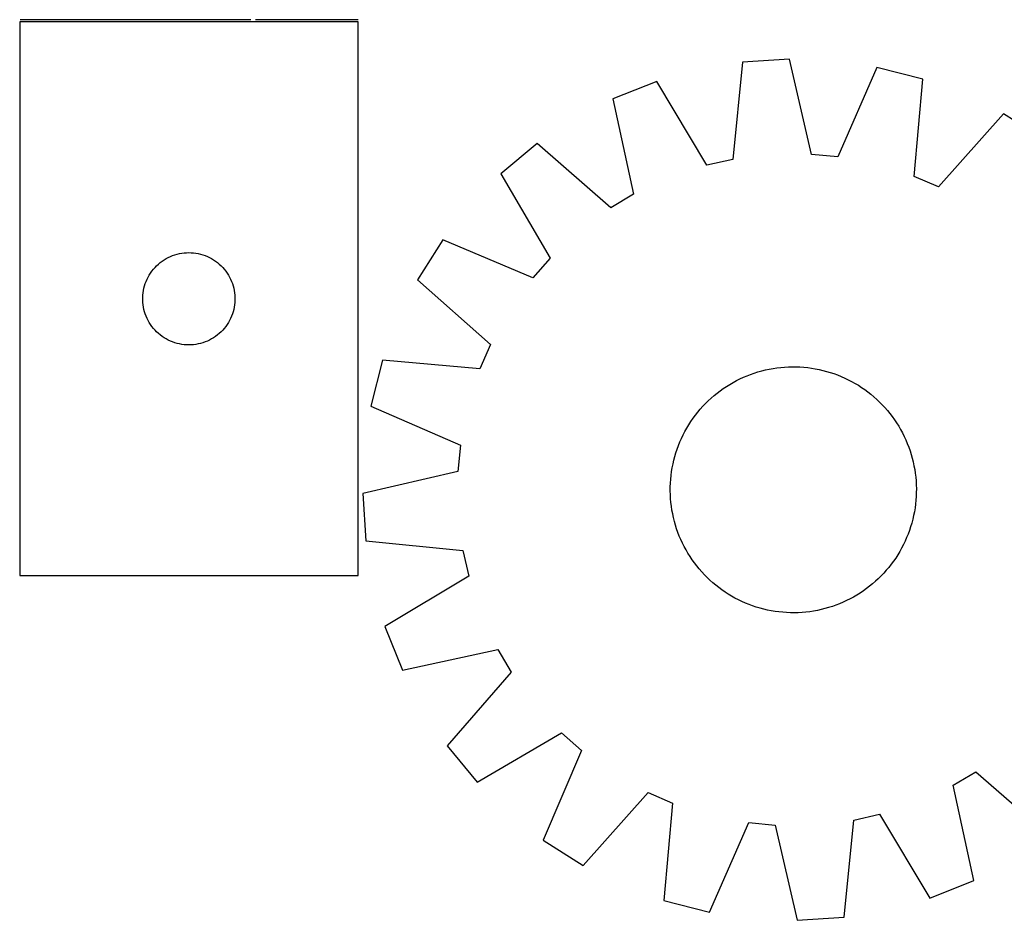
# Model space of a CAD drawing. Header units: millimetres. Extents: x 7 to 1493, y 7 to 2993.
# Tile 5 of 14: x 7 to 327, y 2117 to 2409. Entities that reach past the tile are written whole.
import ezdxf

# ---------------------------------------------------------------- set-up
doc = ezdxf.new("R2010")
doc.units = ezdxf.units.MM
doc.layers.add('COMMON', color=5, linetype='CONTINUOUS', true_color=0x0000ff)
doc.layers.add('CUT', color=7, linetype='CONTINUOUS', true_color=0x000000)

msp = doc.modelspace()

# ---------------------------------------------------------------- linework, layer by layer
at = {"layer": 'COMMON'}
for p, q in [((81.739226, 2409.376976), (6.739226, 2409.376976)), ((116.614463, 2409.376976), (83.239227, 2409.376976))]:
    msp.add_line(p, q, dxfattribs=at)
at = {"layer": 'CUT'}
for p, q in [((6.614463, 2408.626975), (6.614463, 2228.626975)), ((116.614463, 2408.626975), (6.614463, 2408.626975)), ((116.614463, 2228.626975), (116.614463, 2408.626975)), ((241.561792, 2395.547348), (238.423023, 2363.938443)), ((256.916714, 2396.525567), (241.561792, 2395.547348)), ((264.041256, 2365.570508), (256.916714, 2396.525567)), ((285.331016, 2393.862252), (272.578181, 2364.77033)), ((300.236701, 2390.047661), (285.331016, 2393.862252)), ((213.715175, 2389.299809), (199.414062, 2383.624536)), ((230.056656, 2362.061404), (213.715175, 2389.299809)), ((297.446904, 2358.406046), (300.236701, 2390.047661)), ((199.414062, 2383.624536), (206.196604, 2352.592748)), ((326.437299, 2378.734196), (305.318733, 2355.006976)), ((339.434674, 2370.500194), (326.437299, 2378.734196)), ((174.860951, 2369.077695), (163.013541, 2359.260903)), ((198.819754, 2348.222228), (174.860951, 2369.077695)), ((238.423023, 2363.938443), (230.056656, 2362.061404)), ((272.578181, 2364.77033), (264.041256, 2365.570508)), ((163.013541, 2359.260903), (179.053472, 2331.84384)), ((305.318733, 2355.006976), (297.446904, 2358.406046)), ((206.196604, 2352.592748), (198.819754, 2348.222228)), ((144.157366, 2337.838707), (135.923364, 2324.841331)), ((173.388235, 2325.407656), (144.157366, 2337.838707)), ((60.072148, 2333.547473), (60.842282, 2333.607086)), ((60.842282, 2333.607086), (61.614463, 2333.626975)), ((61.614463, 2333.626975), (62.386644, 2333.607086)), ((62.386644, 2333.607086), (63.156778, 2333.547473)), ((51.712181, 2329.893954), (52.305321, 2330.388772)), ((52.305321, 2330.388772), (52.923147, 2330.8524)), ((52.923147, 2330.8524), (53.56402, 2331.283608)), ((53.56402, 2331.283608), (54.226242, 2331.681254)), ((54.226242, 2331.681254), (54.908056, 2332.044281)), ((54.908056, 2332.044281), (55.607655, 2332.371729)), ((55.607655, 2332.371729), (56.323182, 2332.662727)), ((56.323182, 2332.662727), (57.052741, 2332.916506)), ((57.052741, 2332.916506), (57.794396, 2333.132391)), ((57.794396, 2333.132391), (58.546182, 2333.30981)), ((58.546182, 2333.30981), (59.306105, 2333.448293)), ((59.306105, 2333.448293), (60.072148, 2333.547473)), ((63.156778, 2333.547473), (63.922822, 2333.448293)), ((63.922822, 2333.448293), (64.682744, 2333.30981)), ((64.682744, 2333.30981), (65.43453, 2333.132391)), ((65.43453, 2333.132391), (66.176186, 2332.916506)), ((66.176186, 2332.916506), (66.905744, 2332.662727)), ((66.905744, 2332.662727), (67.621272, 2332.371729)), ((67.621272, 2332.371729), (68.32087, 2332.044281)), ((68.32087, 2332.044281), (69.002684, 2331.681254)), ((69.002684, 2331.681254), (69.664906, 2331.283608)), ((69.664906, 2331.283608), (70.30578, 2330.8524)), ((70.30578, 2330.8524), (70.923605, 2330.388772)), ((70.923605, 2330.388772), (71.516745, 2329.893954)), ((179.053472, 2331.84384), (173.388235, 2325.407656)), ((49.169308, 2327.000631), (49.616874, 2327.630189)), ((49.616874, 2327.630189), (50.096256, 2328.235873)), ((50.096256, 2328.235873), (50.606183, 2328.816075)), ((50.606183, 2328.816075), (51.145301, 2329.369258)), ((51.145301, 2329.369258), (51.712181, 2329.893954)), ((71.516745, 2329.893954), (72.083625, 2329.369258)), ((72.083625, 2329.369258), (72.622744, 2328.816075)), ((72.622744, 2328.816075), (73.13267, 2328.235873)), ((73.13267, 2328.235873), (73.612052, 2327.630189)), ((73.612052, 2327.630189), (74.059618, 2327.000631)), ((47.447125, 2323.555111), (47.719604, 2324.277893)), ((47.719604, 2324.277893), (48.028929, 2324.985691)), ((48.028929, 2324.985691), (48.374281, 2325.676626)), ((48.374281, 2325.676626), (48.754744, 2326.348867)), ((48.754744, 2326.348867), (49.169308, 2327.000631)), ((74.059618, 2327.000631), (74.474183, 2326.348867)), ((74.474183, 2326.348867), (74.854645, 2325.676626)), ((74.854645, 2325.676626), (75.199997, 2324.985691)), ((75.199997, 2324.985691), (75.509323, 2324.277893)), ((75.509323, 2324.277893), (75.781802, 2323.555111)), ((135.923364, 2324.841331), (159.650584, 2303.722766)), ((46.738623, 2320.55295), (46.857494, 2321.316186)), ((46.857494, 2321.316186), (47.015498, 2322.072291)), ((47.015498, 2322.072291), (47.212215, 2322.81926)), ((47.212215, 2322.81926), (47.447125, 2323.555111)), ((75.781802, 2323.555111), (76.016711, 2322.81926)), ((76.016711, 2322.81926), (76.213429, 2322.072291)), ((76.213429, 2322.072291), (76.371432, 2321.316186)), ((76.371432, 2321.316186), (76.490303, 2320.55295)), ((46.619436, 2319.013194), (46.6592, 2319.784607)), ((46.619436, 2318.240756), (46.619436, 2319.013194)), ((46.6592, 2317.469343), (46.619436, 2318.240756)), ((46.6592, 2319.784607), (46.738623, 2320.55295)), ((76.490303, 2320.55295), (76.569726, 2319.784607)), ((76.569726, 2319.784607), (76.60949, 2319.013194)), ((76.60949, 2318.240756), (76.569726, 2317.469343)), ((76.60949, 2319.013194), (76.60949, 2318.240756)), ((46.738623, 2316.701), (46.6592, 2317.469343)), ((46.857494, 2315.937764), (46.738623, 2316.701)), ((47.015498, 2315.181659), (46.857494, 2315.937764)), ((47.212215, 2314.43469), (47.015498, 2315.181659)), ((47.447125, 2313.698839), (47.212215, 2314.43469)), ((76.016711, 2314.43469), (75.781802, 2313.698839)), ((76.213429, 2315.181659), (76.016711, 2314.43469)), ((76.371432, 2315.937764), (76.213429, 2315.181659)), ((76.490303, 2316.701), (76.371432, 2315.937764)), ((76.569726, 2317.469343), (76.490303, 2316.701)), ((47.719604, 2312.976057), (47.447125, 2313.698839)), ((48.028929, 2312.268259), (47.719604, 2312.976057)), ((48.374281, 2311.577324), (48.028929, 2312.268259)), ((48.754744, 2310.905083), (48.374281, 2311.577324)), ((74.854645, 2311.577324), (74.474183, 2310.905083)), ((75.199997, 2312.268259), (74.854645, 2311.577324)), ((75.509323, 2312.976057), (75.199997, 2312.268259)), ((75.781802, 2313.698839), (75.509323, 2312.976057)), ((49.169308, 2310.253319), (48.754744, 2310.905083)), ((49.616874, 2309.623761), (49.169308, 2310.253319)), ((50.096256, 2309.018077), (49.616874, 2309.623761)), ((50.606183, 2308.437875), (50.096256, 2309.018077)), ((51.145301, 2307.884692), (50.606183, 2308.437875)), ((72.622744, 2308.437875), (72.083625, 2307.884692)), ((73.13267, 2309.018077), (72.622744, 2308.437875)), ((73.612052, 2309.623761), (73.13267, 2309.018077)), ((74.059618, 2310.253319), (73.612052, 2309.623761)), ((74.474183, 2310.905083), (74.059618, 2310.253319)), ((51.712181, 2307.359996), (51.145301, 2307.884692)), ((52.305321, 2306.865178), (51.712181, 2307.359996)), ((52.923147, 2306.40155), (52.305321, 2306.865178)), ((53.56402, 2305.970342), (52.923147, 2306.40155)), ((54.226242, 2305.572696), (53.56402, 2305.970342)), ((54.908056, 2305.209669), (54.226242, 2305.572696)), ((55.607655, 2304.882221), (54.908056, 2305.209669)), ((56.323182, 2304.591223), (55.607655, 2304.882221)), ((67.621272, 2304.882221), (66.905744, 2304.591223)), ((68.32087, 2305.209669), (67.621272, 2304.882221)), ((69.002684, 2305.572696), (68.32087, 2305.209669)), ((69.664906, 2305.970342), (69.002684, 2305.572696)), ((70.30578, 2306.40155), (69.664906, 2305.970342)), ((70.923605, 2306.865178), (70.30578, 2306.40155)), ((71.516745, 2307.359996), (70.923605, 2306.865178)), ((72.083625, 2307.884692), (71.516745, 2307.359996)), ((57.052741, 2304.337444), (56.323182, 2304.591223)), ((57.794396, 2304.121559), (57.052741, 2304.337444)), ((58.546182, 2303.94414), (57.794396, 2304.121559)), ((59.306105, 2303.805657), (58.546182, 2303.94414)), ((60.072148, 2303.706477), (59.306105, 2303.805657)), ((60.842282, 2303.646864), (60.072148, 2303.706477)), ((61.614463, 2303.626975), (60.842282, 2303.646864)), ((62.386644, 2303.646864), (61.614463, 2303.626975)), ((63.156778, 2303.706477), (62.386644, 2303.646864)), ((63.922822, 2303.805657), (63.156778, 2303.706477)), ((64.682744, 2303.94414), (63.922822, 2303.805657)), ((65.43453, 2304.121559), (64.682744, 2303.94414)), ((66.176186, 2304.337444), (65.43453, 2304.121559)), ((66.905744, 2304.591223), (66.176186, 2304.337444)), ((159.650584, 2303.722766), (156.251514, 2295.850937)), ((124.609899, 2298.640734), (120.795308, 2283.735049)), ((156.251514, 2295.850937), (124.609899, 2298.640734)), ((246.635535, 2294.844654), (247.844673, 2295.186696)), ((247.844673, 2295.186696), (249.063958, 2295.49059)), ((249.063958, 2295.49059), (250.292186, 2295.756036)), ((250.292186, 2295.756036), (251.528147, 2295.98277)), ((251.528147, 2295.98277), (252.770619, 2296.170571)), ((252.770619, 2296.170571), (254.018378, 2296.319251)), ((254.018378, 2296.319251), (255.27019, 2296.428666)), ((255.27019, 2296.428666), (256.524822, 2296.498706)), ((256.524822, 2296.498706), (257.781035, 2296.529302)), ((257.781035, 2296.529302), (259.037589, 2296.520425)), ((259.037589, 2296.520425), (260.293244, 2296.472083)), ((260.293244, 2296.472083), (261.546761, 2296.384323)), ((261.546761, 2296.384323), (262.796903, 2296.257233)), ((262.796903, 2296.257233), (264.042437, 2296.090938)), ((264.042437, 2296.090938), (265.282132, 2295.885602)), ((265.282132, 2295.885602), (266.514765, 2295.641427)), ((266.514765, 2295.641427), (267.739121, 2295.358655)), ((267.739121, 2295.358655), (268.95399, 2295.037564)), ((238.554372, 2291.415198), (239.659776, 2292.012769)), ((239.659776, 2292.012769), (240.783404, 2292.575322)), ((240.783404, 2292.575322), (241.924148, 2293.102305)), ((241.924148, 2293.102305), (243.080881, 2293.593195)), ((243.080881, 2293.593195), (244.252464, 2294.04751)), ((244.252464, 2294.04751), (245.437738, 2294.4648)), ((245.437738, 2294.4648), (246.635535, 2294.844654)), ((268.95399, 2295.037564), (270.158174, 2294.678472)), ((270.158174, 2294.678472), (271.350485, 2294.281733)), ((271.350485, 2294.281733), (272.529746, 2293.847738)), ((272.529746, 2293.847738), (273.694792, 2293.376915)), ((273.694792, 2293.376915), (274.844475, 2292.869731)), ((274.844475, 2292.869731), (275.977659, 2292.326683)), ((275.977659, 2292.326683), (277.093227, 2291.74831)), ((234.336532, 2288.687053), (235.358323, 2289.418455)), ((235.358323, 2289.418455), (236.402584, 2290.117401)), ((236.402584, 2290.117401), (237.468285, 2290.783201)), ((237.468285, 2290.783201), (238.554372, 2291.415198)), ((277.093227, 2291.74831), (278.190077, 2291.135182)), ((278.190077, 2291.135182), (279.267127, 2290.487902)), ((279.267127, 2290.487902), (280.323314, 2289.807112)), ((280.323314, 2289.807112), (281.357595, 2289.093481)), ((281.357595, 2289.093481), (282.368951, 2288.347716)), ((230.493877, 2285.451785), (231.415942, 2286.305484)), ((231.415942, 2286.305484), (232.364368, 2287.129799)), ((232.364368, 2287.129799), (233.338218, 2287.923917)), ((233.338218, 2287.923917), (234.336532, 2288.687053)), ((282.368951, 2288.347716), (283.356383, 2287.57055)), ((283.356383, 2287.57055), (284.318915, 2286.762753)), ((284.318915, 2286.762753), (285.2556, 2285.92512)), ((285.2556, 2285.92512), (286.165511, 2285.058478)), ((120.795308, 2283.735049), (149.887231, 2270.982213)), ((227.08701, 2281.760415), (227.894807, 2282.722948)), ((227.894807, 2282.722948), (228.73244, 2283.659633)), ((228.73244, 2283.659633), (229.599082, 2284.569544)), ((229.599082, 2284.569544), (230.493877, 2285.451785)), ((286.165511, 2285.058478), (287.047752, 2284.163683)), ((287.047752, 2284.163683), (287.901451, 2283.241618)), ((287.901451, 2283.241618), (288.725767, 2282.293192)), ((224.850448, 2278.727346), (225.564079, 2279.761628)), ((225.564079, 2279.761628), (226.309844, 2280.772984)), ((226.309844, 2280.772984), (227.08701, 2281.760415)), ((288.725767, 2282.293192), (289.519884, 2281.319342)), ((289.519884, 2281.319342), (290.283021, 2280.321028)), ((290.283021, 2280.321028), (291.014423, 2279.299237)), ((291.014423, 2279.299237), (291.713369, 2278.254976)), ((222.90925, 2275.497259), (223.522379, 2276.594109)), ((223.522379, 2276.594109), (224.169658, 2277.671159)), ((224.169658, 2277.671159), (224.850448, 2278.727346)), ((291.713369, 2278.254976), (292.379169, 2277.189275)), ((292.379169, 2277.189275), (293.011166, 2276.103188)), ((293.011166, 2276.103188), (293.608736, 2274.997784)), ((221.280645, 2272.098825), (221.78783, 2273.248507)), ((221.78783, 2273.248507), (222.330877, 2274.381692)), ((222.330877, 2274.381692), (222.90925, 2275.497259)), ((293.608736, 2274.997784), (294.17129, 2273.874156)), ((294.17129, 2273.874156), (294.698272, 2272.733413)), ((149.887231, 2270.982213), (149.087052, 2262.445288)), ((219.979088, 2268.562207), (220.375827, 2269.754518)), ((220.375827, 2269.754518), (220.809822, 2270.933778)), ((220.809822, 2270.933778), (221.280645, 2272.098825)), ((294.698272, 2272.733413), (295.189163, 2271.576679)), ((295.189163, 2271.576679), (295.643477, 2270.405096)), ((295.643477, 2270.405096), (296.060767, 2269.219822)), ((219.298905, 2266.143153), (219.619996, 2267.358023)), ((219.619996, 2267.358023), (219.979088, 2268.562207)), ((296.060767, 2269.219822), (296.440621, 2268.022025)), ((296.440621, 2268.022025), (296.782664, 2266.812887)), ((296.782664, 2266.812887), (297.086558, 2265.593602)), ((218.566622, 2262.446469), (218.771958, 2263.686164)), ((218.771958, 2263.686164), (219.016133, 2264.918798)), ((219.016133, 2264.918798), (219.298905, 2266.143153)), ((297.086558, 2265.593602), (297.352003, 2264.365374)), ((297.352003, 2264.365374), (297.578738, 2263.129413)), ((149.087052, 2262.445288), (118.131993, 2255.320746)), ((218.185477, 2258.697277), (218.273237, 2259.950794)), ((218.273237, 2259.950794), (218.400327, 2261.200936)), ((218.400327, 2261.200936), (218.566622, 2262.446469)), ((297.578738, 2263.129413), (297.766538, 2261.886941)), ((297.766538, 2261.886941), (297.915219, 2260.639182)), ((297.915219, 2260.639182), (298.024633, 2259.38737)), ((218.128258, 2256.185068), (218.137135, 2257.441622)), ((218.137135, 2257.441622), (218.185477, 2258.697277)), ((298.024633, 2259.38737), (298.094673, 2258.132738)), ((298.094673, 2258.132738), (298.12527, 2256.876525)), ((298.12527, 2256.876525), (298.116392, 2255.619971)), ((118.131993, 2255.320746), (119.110212, 2239.965824)), ((218.158854, 2254.928855), (218.128258, 2256.185068)), ((218.228894, 2253.674223), (218.158854, 2254.928855)), ((218.338309, 2252.42241), (218.228894, 2253.674223)), ((298.06805, 2254.364316), (297.980291, 2253.110799)), ((298.116392, 2255.619971), (298.06805, 2254.364316)), ((218.486989, 2251.174652), (218.338309, 2252.42241)), ((218.67479, 2249.932179), (218.486989, 2251.174652)), ((297.686905, 2250.615124), (297.481569, 2249.375428)), ((297.853201, 2251.860657), (297.686905, 2250.615124)), ((297.980291, 2253.110799), (297.853201, 2251.860657)), ((218.901524, 2248.696219), (218.67479, 2249.932179)), ((219.16697, 2247.46799), (218.901524, 2248.696219)), ((219.470864, 2246.248706), (219.16697, 2247.46799)), ((297.237394, 2248.142795), (296.954622, 2246.918439)), ((297.481569, 2249.375428), (297.237394, 2248.142795)), ((219.812906, 2245.039568), (219.470864, 2246.248706)), ((220.19276, 2243.841771), (219.812906, 2245.039568)), ((296.274439, 2244.499386), (295.8777, 2243.307075)), ((296.633532, 2245.70357), (296.274439, 2244.499386)), ((296.954622, 2246.918439), (296.633532, 2245.70357)), ((220.61005, 2242.656496), (220.19276, 2243.841771)), ((221.064365, 2241.484914), (220.61005, 2242.656496)), ((221.555255, 2240.32818), (221.064365, 2241.484914)), ((294.972883, 2240.962768), (294.465698, 2239.813085)), ((295.443705, 2242.127815), (294.972883, 2240.962768)), ((295.8777, 2243.307075), (295.443705, 2242.127815)), ((119.110212, 2239.965824), (150.719117, 2236.827055)), ((222.082238, 2239.187436), (221.555255, 2240.32818)), ((222.644792, 2238.063808), (222.082238, 2239.187436)), ((223.242362, 2236.958405), (222.644792, 2238.063808)), ((293.344278, 2237.564333), (292.731149, 2236.467483)), ((293.922651, 2238.679901), (293.344278, 2237.564333)), ((294.465698, 2239.813085), (293.922651, 2238.679901)), ((150.719117, 2236.827055), (152.596157, 2228.460689)), ((223.874359, 2235.872317), (223.242362, 2236.958405)), ((224.540159, 2234.806617), (223.874359, 2235.872317)), ((225.239105, 2233.762356), (224.540159, 2234.806617)), ((292.08387, 2235.390433), (291.403079, 2234.334246)), ((292.731149, 2236.467483), (292.08387, 2235.390433)), ((225.970507, 2232.740564), (225.239105, 2233.762356)), ((226.733643, 2231.742251), (225.970507, 2232.740564)), ((227.527761, 2230.768401), (226.733643, 2231.742251)), ((289.166518, 2231.301178), (288.35872, 2230.338645)), ((289.943683, 2232.288609), (289.166518, 2231.301178)), ((290.689449, 2233.299965), (289.943683, 2232.288609)), ((291.403079, 2234.334246), (290.689449, 2233.299965)), ((6.614463, 2228.626975), (116.614463, 2228.626975)), ((152.596157, 2228.460689), (125.357751, 2212.119207)), ((228.352076, 2229.819975), (227.527761, 2230.768401)), ((229.205775, 2228.89791), (228.352076, 2229.819975)), ((230.088016, 2228.003115), (229.205775, 2228.89791)), ((230.997928, 2227.136473), (230.088016, 2228.003115)), ((286.654445, 2228.492049), (285.75965, 2227.609808)), ((287.521087, 2229.40196), (286.654445, 2228.492049)), ((288.35872, 2230.338645), (287.521087, 2229.40196)), ((231.934612, 2226.29884), (230.997928, 2227.136473)), ((232.897145, 2225.491042), (231.934612, 2226.29884)), ((233.884576, 2224.713877), (232.897145, 2225.491042)), ((282.915309, 2225.137676), (281.916996, 2224.374539)), ((283.889159, 2225.931794), (282.915309, 2225.137676)), ((284.837585, 2226.756109), (283.889159, 2225.931794)), ((285.75965, 2227.609808), (284.837585, 2226.756109)), ((234.895932, 2223.968111), (233.884576, 2224.713877)), ((235.930214, 2223.254481), (234.895932, 2223.968111)), ((236.986401, 2222.57369), (235.930214, 2223.254481)), ((238.063451, 2221.926411), (236.986401, 2222.57369)), ((239.160301, 2221.313282), (238.063451, 2221.926411)), ((277.699155, 2221.646394), (276.593752, 2221.048824)), ((278.785243, 2222.278391), (277.699155, 2221.646394)), ((279.850943, 2222.944191), (278.785243, 2222.278391)), ((280.895204, 2223.643137), (279.850943, 2222.944191)), ((281.916996, 2224.374539), (280.895204, 2223.643137)), ((240.275868, 2220.734909), (239.160301, 2221.313282)), ((241.409053, 2220.191862), (240.275868, 2220.734909)), ((242.558735, 2219.684677), (241.409053, 2220.191862)), ((243.723782, 2219.213855), (242.558735, 2219.684677)), ((244.903042, 2218.77986), (243.723782, 2219.213855)), ((246.095353, 2218.383121), (244.903042, 2218.77986)), ((247.299537, 2218.024029), (246.095353, 2218.383121)), ((270.815789, 2218.596793), (269.617992, 2218.216939)), ((272.001064, 2219.014083), (270.815789, 2218.596793)), ((273.172646, 2219.468397), (272.001064, 2219.014083)), ((274.32938, 2219.959288), (273.172646, 2219.468397)), ((275.470124, 2220.48627), (274.32938, 2219.959288)), ((276.593752, 2221.048824), (275.470124, 2220.48627)), ((248.514407, 2217.702938), (247.299537, 2218.024029)), ((249.738762, 2217.420166), (248.514407, 2217.702938)), ((250.971396, 2217.175991), (249.738762, 2217.420166)), ((252.211091, 2216.970655), (250.971396, 2217.175991)), ((253.456624, 2216.804359), (252.211091, 2216.970655)), ((254.706766, 2216.677269), (253.456624, 2216.804359)), ((255.960283, 2216.58951), (254.706766, 2216.677269)), ((257.215938, 2216.541168), (255.960283, 2216.58951)), ((258.472492, 2216.53229), (257.215938, 2216.541168)), ((259.728705, 2216.562887), (258.472492, 2216.53229)), ((260.983337, 2216.632927), (259.728705, 2216.562887)), ((262.23515, 2216.742341), (260.983337, 2216.632927)), ((263.482908, 2216.891022), (262.23515, 2216.742341)), ((264.725381, 2217.078822), (263.482908, 2216.891022)), ((265.961341, 2217.305557), (264.725381, 2217.078822)), ((267.18957, 2217.571002), (265.961341, 2217.305557)), ((268.408854, 2217.874896), (267.18957, 2217.571002)), ((269.617992, 2218.216939), (268.408854, 2217.874896)), ((125.357751, 2212.119207), (131.033024, 2197.818095)), ((131.033024, 2197.818095), (162.064812, 2204.600637)), ((162.064812, 2204.600637), (166.435332, 2197.223786)), ((166.435332, 2197.223786), (145.579865, 2173.264984)), ((155.396657, 2161.417573), (182.81372, 2177.457504)), ((182.81372, 2177.457504), (189.249904, 2171.792268)), ((145.579865, 2173.264984), (155.396657, 2161.417573)), ((189.249904, 2171.792268), (176.818853, 2142.561398)), ((310.056923, 2160.468845), (317.433774, 2164.839365)), ((317.433774, 2164.839365), (341.392576, 2143.983897)), ((189.816229, 2134.327397), (210.934794, 2158.054616)), ((210.934794, 2158.054616), (218.806623, 2154.655546)), ((316.839465, 2129.437057), (310.056923, 2160.468845)), ((218.806623, 2154.655546), (216.016826, 2123.013932)), ((230.922511, 2119.199341), (243.675347, 2148.291263)), ((243.675347, 2148.291263), (252.212272, 2147.491084)), ((274.691736, 2117.514244), (277.830505, 2149.12315)), ((277.830505, 2149.12315), (286.196871, 2151.000189)), ((286.196871, 2151.000189), (302.538353, 2123.761784)), ((252.212272, 2147.491084), (259.336814, 2116.536026)), ((176.818853, 2142.561398), (189.816229, 2134.327397)), ((302.538353, 2123.761784), (316.839465, 2129.437057)), ((216.016826, 2123.013932), (230.922511, 2119.199341)), ((259.336814, 2116.536026), (274.691736, 2117.514244))]:
    msp.add_line(p, q, dxfattribs=at)

doc.saveas('drawing.dxf')
